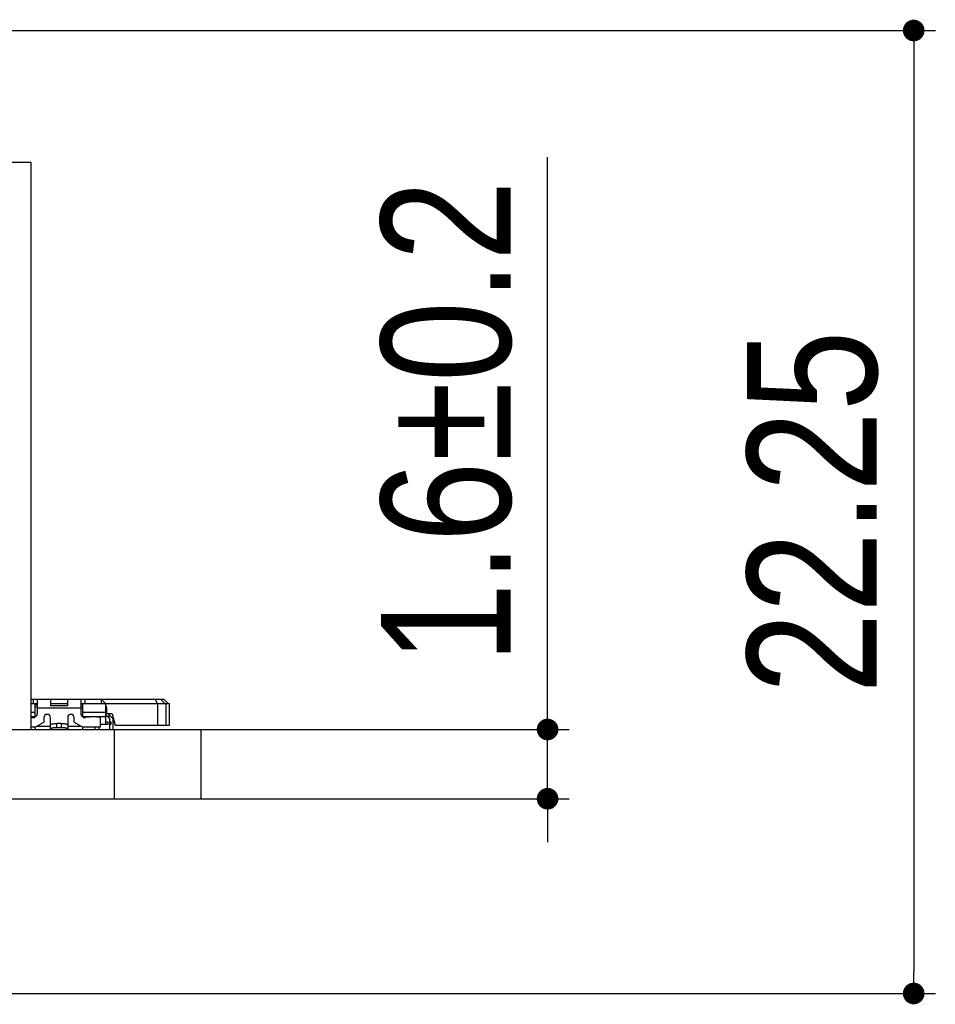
# Model space of a CAD drawing. Header units: millimetres. Extents: x 440 to 595, y -43 to 361.
# Tile 25 of 47: x 574 to 595, y 164 to 187. Entities that reach past the tile are written whole.
import ezdxf

# ---------------------------------------------------------------- set-up
doc = ezdxf.new("R2010")
doc.units = ezdxf.units.MM
doc.header["$LTSCALE"] = 16.335
doc.header["$PDMODE"] = 3
doc.header["$PDSIZE"] = 8
doc.layers.get('0').update_dxf_attribs({"linetype": 'CONTINUOUS'})
doc.layers.get('Defpoints').update_dxf_attribs({"linetype": 'CONTINUOUS'})
doc.layers.add('01 实线', color=7, linetype='CONTINUOUS')
doc.styles.add('Font_1_Times New Roman', font='times.ttf', dxfattribs={"width": 0.8})
doc.styles.add('Font_2_Arial', font='arial.ttf', dxfattribs={"width": 0.8})
doc.dimstyles.new('Dim._1_spot', dxfattribs={"dimtxt": 3, "dimasz": 0.5, "dimexe": 0.5, "dimexo": 0, "dimgap": 0.8, "dimtad": 1, "dimdec": 3, "dimzin": 9, "dimdsep": 46, "dimtxsty": 'Font_1_Times New Roman', "dimblk": 'DOT', "dimcen": 0.1, "dimclrd": 256, "dimclre": 256, "dimclrt": 256, "dimadec": 0, "dimazin": 0, "dimtp": 0.1, "dimtm": 0.1, "dimtfac": 1, "dimtdec": 3, "dimtmove": 0, "dimatfit": 3, "dimfxl": 0, "dimtolj": 1, "dimlwd": -1, "dimlwe": -1, "dimarcsym": 0})

# ---------------------------------------------------------------- blocks, each defined once
blk = doc.blocks.new('_Dot')
at = {"color": 0, "linetype": 'ByBlock', "lineweight": -2}
blk.add_line((-0.5, 0), (-1, 0), dxfattribs=at)
at = {"color": 0, "linetype": 'ByBlock', "const_width": 0.5}
blk.add_lwpolyline([(-0.25, 0, 1), (0.25, 0, 1)], format="xyb", close=True, dxfattribs=at)
blk = doc.blocks.new('*D9')
at = {"layer": '01 实线'}
for p, q in [((513.757, 186.573), (594.904, 186.573)), ((594.404, 186.073), (594.404, 164.823)), ((569.897, 164.323), (594.904, 164.323))]:
    blk.add_line(p, q, dxfattribs=at)
at = {"layer": 'Defpoints', "color": 0}
for p in [(513.757, 186.573), (569.897, 164.323), (594.404, 164.323)]:
    blk.add_point(p, dxfattribs=at)
at = {"layer": '01 实线', "xscale": 0.5, "yscale": 0.5, "zscale": 0.5}
for p, rotation in [((594.404, 186.573), 90), ((594.404, 164.323), 270)]:
    blk.add_blockref('_Dot', p, dxfattribs=dict(at, rotation=rotation))
at = {"layer": '01 实线', "insert": (592.072, 175.448), "char_height": 3, "attachment_point": 5, "rotation": 90, "style": 'Font_2_Arial'}
blk.add_mtext('\\A1;22.25', dxfattribs=at)
blk = doc.blocks.new('*D13')
at = {"layer": '01 实线'}
for p, q in [((585.94, 170.923), (585.94, 183.643)), ((577.922, 170.423), (586.44, 170.423)), ((585.94, 168.823), (585.94, 170.423)), ((577.922, 168.823), (586.44, 168.823)), ((585.94, 168.323), (585.94, 167.823))]:
    blk.add_line(p, q, dxfattribs=at)
at = {"layer": 'Defpoints', "color": 0}
for p in [(577.922, 170.423), (585.94, 170.423), (577.922, 168.823)]:
    blk.add_point(p, dxfattribs=at)
at = {"layer": '01 实线', "xscale": 0.5, "yscale": 0.5, "zscale": 0.5}
for p, rotation in [((585.94, 170.423), 270), ((585.94, 168.823), 90)]:
    blk.add_blockref('_Dot', p, dxfattribs=dict(at, rotation=rotation))
at = {"layer": '01 实线', "insert": (583.608, 177.533), "char_height": 3, "attachment_point": 5, "rotation": 90, "style": 'Font_2_Arial'}
blk.add_mtext('\\A1;1.6%%p0.2', dxfattribs=at)

msp = doc.modelspace()

# ---------------------------------------------------------------- linework, layer by layer
at = {"linetype": 'Continuous'}
for p, q in [((574.0016, 183.523), (557.7416, 183.523)), ((574.0016, 170.423), (574.0016, 183.523)), ((574.0016, 171.123), (577.0686, 171.123)), ((574.0466, 171.123), (574.0466, 171.023)), ((574.1466, 170.798), (574.1466, 171.123)), ((574.4466, 171.123), (574.4466, 170.973)), ((574.8466, 170.973), (574.8466, 171.123)), ((575.1466, 171.123), (575.1466, 170.798)), ((575.2466, 171.023), (575.2466, 171.123)), ((575.6216, 171.123), (575.6216, 171.023)), ((576.8698, 171.123), (576.9112, 171.023)), ((576.9936, 171.123), (577.0936, 171.023)), ((577.0686, 171.123), (577.1686, 171.023)), ((574.0016, 171.023), (574.1466, 171.023)), ((574.0966, 170.7123), (574.0966, 171.023)), ((574.0966, 170.998), (574.1466, 170.998)), ((574.0966, 170.948), (574.1466, 170.948)), ((574.1466, 170.923), (575.1466, 170.923)), ((574.4466, 171.023), (574.8466, 171.023)), ((574.8466, 170.973), (574.4466, 170.973)), ((575.1466, 171.023), (577.1986, 171.023)), ((575.1466, 170.998), (575.1966, 170.998)), ((575.1466, 170.948), (575.1966, 170.948)), ((575.1966, 170.7123), (575.1966, 171.023)), ((575.7216, 171.023), (575.7216, 170.538)), ((575.7416, 170.878), (575.7216, 170.878)), ((575.7416, 170.923), (575.7416, 170.798)), ((576.9236, 171.023), (576.9236, 170.523)), ((577.1236, 170.523), (577.1236, 171.023)), ((577.1986, 170.523), (577.1986, 171.023)), ((574.0016, 170.823), (574.0966, 170.823)), ((574.0016, 170.723), (574.0966, 170.723)), ((574.0364, 170.6985), (574.0016, 170.7021)), ((574.2966, 170.698), (574.2966, 170.5885)), ((574.4466, 170.423), (574.4466, 170.698)), ((574.8466, 170.698), (574.8466, 170.423)), ((574.9966, 170.5885), (574.9966, 170.698)), ((575.1966, 170.823), (575.7216, 170.823)), ((575.1966, 170.723), (575.7216, 170.723)), ((575.4466, 170.718), (575.2568, 170.6985)), ((575.5966, 170.698), (575.4466, 170.718)), ((575.5966, 170.698), (575.5966, 170.473)), ((575.7216, 170.798), (575.7416, 170.798)), ((575.8736, 170.788), (575.7216, 170.788)), ((575.8216, 170.668), (575.7216, 170.768)), ((575.7666, 170.723), (575.7966, 170.723)), ((575.7966, 170.788), (575.7966, 170.693)), ((575.8966, 170.668), (575.7966, 170.768)), ((575.8216, 170.423), (575.8216, 170.668)), ((575.8736, 170.788), (575.9436, 170.523)), ((575.8966, 170.423), (575.8966, 170.668)), ((496.7066, 170.423), (577.9216, 170.423)), ((574.0966, 170.473), (574.0016, 170.473)), ((574.0966, 170.473), (574.2966, 170.5885)), ((574.1022, 170.423), (574.0982, 170.4731)), ((574.4466, 170.493), (574.1312, 170.493)), ((574.6966, 170.5614), (574.5966, 170.5614)), ((574.5966, 170.463), (574.5966, 170.5614)), ((574.6966, 170.463), (574.5966, 170.463)), ((574.6966, 170.5614), (574.6966, 170.463)), ((575.162, 170.493), (574.8466, 170.493)), ((574.9966, 170.5885), (575.1966, 170.473)), ((575.1938, 170.423), (575.1958, 170.473)), ((575.5966, 170.473), (575.1966, 170.473)), ((575.4716, 170.473), (575.4716, 170.423)), ((575.5716, 170.423), (575.5716, 170.473)), ((575.7716, 170.538), (575.5966, 170.538)), ((575.7216, 170.598), (575.7716, 170.598)), ((575.7716, 170.598), (575.7716, 170.538)), ((575.8216, 170.598), (575.8466, 170.598)), ((575.8466, 170.538), (575.8216, 170.538)), ((575.8466, 170.598), (575.8466, 170.538)), ((575.9216, 170.423), (575.9216, 168.823)), ((575.9436, 170.523), (577.1986, 170.523)), ((577.9216, 170.423), (577.9216, 168.823)), ((485.2216, 168.823), (577.9216, 168.823))]:
    msp.add_line(p, q, dxfattribs=at)
for centre, radius, start, end in [((575.5416, 170.923), 0.2, 30.16207, 66.35405), ((575.5416, 170.923), 0.2, 0, 25.48109), ((574.0466, 170.798), 0.1, 264.14047, 360), ((574.3716, 170.698), 0.075, 0, 180), ((574.9216, 170.698), 0.075, 0, 180), ((575.2466, 170.798), 0.1, 180, 275.85953)]:
    msp.add_arc(centre, radius, start, end, dxfattribs=at)
for points, knots in [([(574.4466, 170.5343), (574.4466, 170.5363), (574.449, 170.5395), (574.4533, 170.5425), (574.4607, 170.5461), (574.4733, 170.55), (574.4918, 170.5539), (574.5143, 170.5571), (574.5496, 170.5605), (574.5775, 170.5614), (574.5966, 170.5614)], [0, 0, 0, 0, 0.0384962, 0.0667218, 0.1022911, 0.1959553, 0.3182485, 0.4653911, 0.6321746, 1, 1, 1, 1]), ([(574.5966, 170.463), (574.5775, 170.463), (574.5496, 170.4621), (574.5143, 170.4588), (574.4918, 170.4555), (574.4733, 170.4516), (574.4607, 170.4477), (574.4533, 170.4441), (574.449, 170.4412), (574.4466, 170.438), (574.4466, 170.436)], [0, 0, 0, 0, 0.3678252, 0.5346087, 0.6817513, 0.8040446, 0.8977088, 0.9332781, 0.9615038, 1, 1, 1, 1]), ([(574.6966, 170.5614), (574.7158, 170.5614), (574.7436, 170.5605), (574.7789, 170.5571), (574.8014, 170.5539), (574.8199, 170.55), (574.8325, 170.5461), (574.8399, 170.5425), (574.8442, 170.5395), (574.8466, 170.5363), (574.8466, 170.5343)], [0, 0, 0, 0, 0.3678252, 0.5346087, 0.6817513, 0.8040446, 0.8977088, 0.9332781, 0.9615038, 1, 1, 1, 1]), ([(574.8466, 170.436), (574.8466, 170.438), (574.8442, 170.4412), (574.8399, 170.4441), (574.8325, 170.4477), (574.8199, 170.4516), (574.8014, 170.4555), (574.7789, 170.4588), (574.7436, 170.4621), (574.7158, 170.463), (574.6966, 170.463)], [0, 0, 0, 0, 0.0384962, 0.0667218, 0.1022911, 0.1959553, 0.3182485, 0.4653911, 0.6321746, 1, 1, 1, 1])]:
    msp.add_open_spline(points, degree=3, knots=knots, dxfattribs=at)

# ---------------------------------------------------------------- dimensions: what is measured, and where the dimension line sits
at = {"layer": '01 实线'}
for base, p1, p2, override, picture, middle in [((594.4035, 164.323), (513.7566, 186.573), (569.8966, 164.323), {"dimtxsty": 'Font_2_Arial'}, '*D9', (592.0718, 175.448)), ((585.9401, 170.423), (577.9216, 168.823), (577.9216, 170.423), {"dimtxsty": 'Font_2_Arial', "dimblk": 'Dot', "dimtol": 1, "dimtp": 0.2, "dimtm": 0.2}, '*D13', (583.6084, 177.533))]:
    dim = msp.add_linear_dim(base=base, p1=p1, p2=p2, angle=90, dimstyle='Dim._1_spot', override=override, dxfattribs=at)
    dim.commit()
    dim.dimension.update_dxf_attribs({"geometry": picture, "text_midpoint": middle})

doc.saveas('drawing.dxf')
